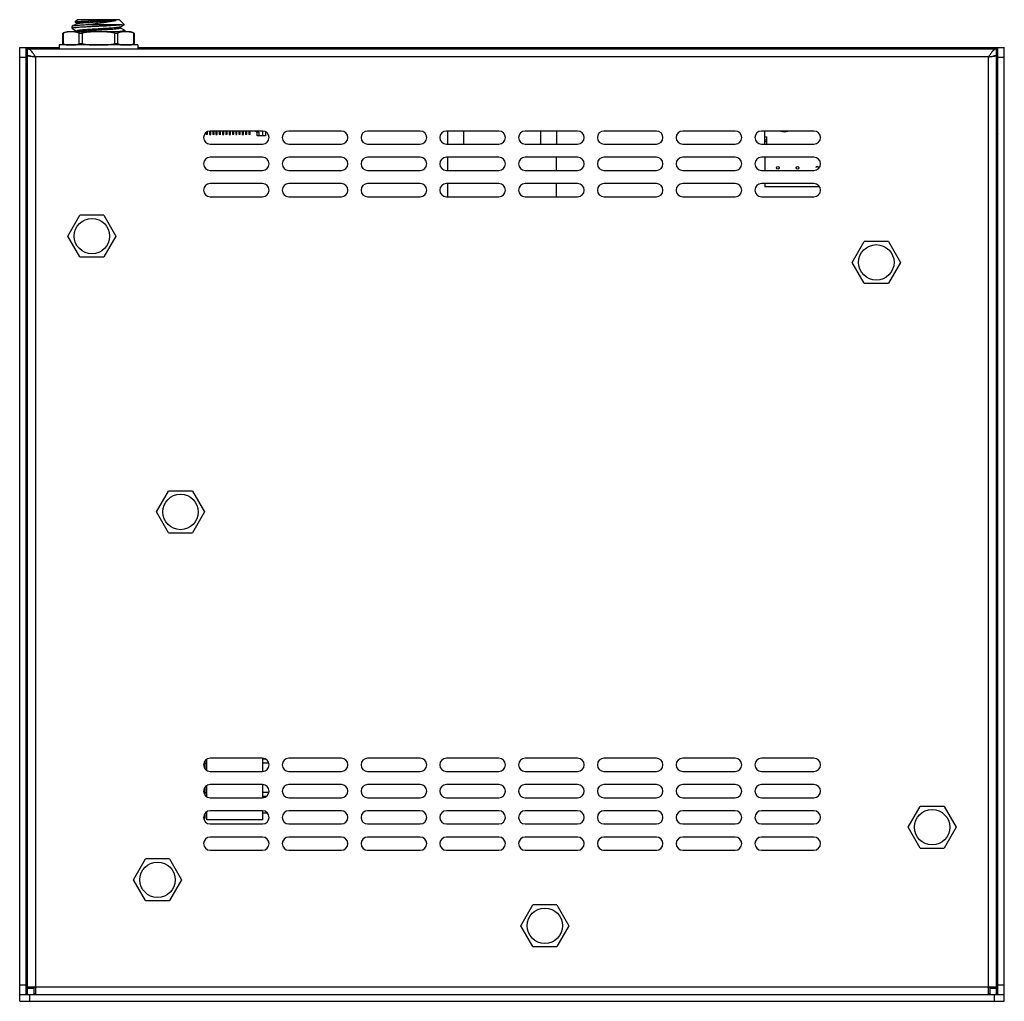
# Model space of a CAD drawing. Header units: millimetres. Extents: x 121 to 664, y 70 to 342.
# Tile 6 of 6: x 514 to 664, y 132 to 282. Entities that reach past the tile are written whole.
import ezdxf

# ---------------------------------------------------------------- set-up
doc = ezdxf.new("R2010")
doc.units = ezdxf.units.MM
doc.header["$LTSCALE"] = 32.67
doc.layers.get('0').update_dxf_attribs({"linetype": 'CONTINUOUS'})

msp = doc.modelspace()

# ---------------------------------------------------------------- linework, layer by layer
at = {"color": 7, "linetype": 'Continuous'}
for p, q in [((522.34, 280.37), (522.34, 280.68)), ((522.5, 280.79), (522.35, 280.7)), ((522.67, 280.89), (522.5, 280.79)), ((522.84, 280.98), (522.67, 280.89)), ((523.14, 281.7), (522.8, 281.36)), ((522.8, 281.34), (523.02, 281.22)), ((522.99, 281.07), (522.84, 280.98)), ((523.04, 281.1), (522.99, 281.07)), ((523.02, 281.23), (523.02, 281.09)), ((529.54, 281.7), (523.14, 281.7)), ((529.84, 280.9), (524.41, 280.9)), ((526.97, 281.58), (529.03, 281.58)), ((529.54, 281.7), (530.27, 280.96)), ((529.63, 280.58), (530.27, 280.95)), ((529.65, 280.45), (529.65, 280.59)), ((520.87, 279.6), (520.87, 278.09)), ((520.94, 279.64), (520.94, 278.05)), ((531.08, 279.85), (521.59, 279.85)), ((522.35, 280.36), (522.84, 280.07)), ((522.84, 280.07), (522.99, 279.98)), ((522.99, 279.98), (523.02, 279.97)), ((523.02, 279.98), (523.02, 279.85)), ((523.42, 278.05), (523.42, 279.64)), ((523.85, 279.64), (523.85, 278.05)), ((528.82, 278.05), (528.82, 279.64)), ((529.25, 279.64), (529.25, 278.05)), ((529.76, 280.4), (529.65, 280.46)), ((530.32, 280.08), (529.76, 280.4)), ((530.34, 280.06), (530.34, 279.85)), ((531.74, 278.05), (531.74, 279.64)), ((531.8, 279.6), (531.8, 278.09)), ((520.34, 277.85), (520.34, 277.25)), ((532.34, 277.85), (520.34, 277.85)), ((532.34, 277.85), (532.34, 277.25)), ((514.34, 132.25), (514.34, 277.45)), ((514.34, 277.45), (520.34, 277.45)), ((515.34, 133.25), (515.34, 277.45)), ((515.54, 133.25), (515.54, 277.45)), ((515.54, 277.25), (663.14, 277.25)), ((516.61, 276.06), (516.74, 276.05)), ((516.74, 276.05), (516.74, 133.25)), ((661.94, 276.05), (516.74, 276.05)), ((532.34, 277.45), (664.34, 277.45)), ((661.94, 133.25), (661.94, 276.05)), ((663.14, 133.25), (663.14, 277.45)), ((663.34, 133.25), (663.34, 277.45)), ((664.34, 132.25), (664.34, 277.45)), ((515.34, 275.95), (514.34, 275.95)), ((664.34, 275.95), (663.34, 275.95)), ((515.37, 266.49), (515.36, 266.5)), ((515.43, 266.39), (515.37, 266.49)), ((515.54, 266.2), (515.43, 266.39)), ((663.16, 266.24), (663.14, 266.2)), ((663.3, 266.49), (663.16, 266.24)), ((542.74, 264.55), (542.74, 264.2)), ((542.94, 264.2), (542.74, 264.2)), ((542.94, 264.2), (542.94, 264.66)), ((543.24, 264.74), (543.24, 264.2)), ((543.24, 264.2), (543.44, 264.2)), ((551.34, 264.75), (543.34, 264.75)), ((543.44, 264.2), (543.44, 264.75)), ((543.74, 264.75), (543.74, 264.2)), ((543.94, 264.2), (543.74, 264.2)), ((543.94, 264.2), (543.94, 264.75)), ((544.24, 264.75), (544.24, 264.2)), ((544.24, 264.2), (544.44, 264.2)), ((544.44, 264.2), (544.44, 264.75)), ((544.74, 264.75), (544.74, 264.2)), ((544.94, 264.2), (544.74, 264.2)), ((544.94, 264.2), (544.94, 264.75)), ((545.24, 264.75), (545.24, 264.2)), ((545.24, 264.2), (545.44, 264.2)), ((545.44, 264.2), (545.44, 264.75)), ((545.74, 264.75), (545.74, 264.2)), ((545.94, 264.2), (545.74, 264.2)), ((545.94, 264.2), (545.94, 264.75)), ((546.24, 264.75), (546.24, 264.2)), ((546.24, 264.2), (546.44, 264.2)), ((546.44, 264.2), (546.44, 264.75)), ((546.74, 264.75), (546.74, 264.2)), ((546.94, 264.2), (546.74, 264.2)), ((546.94, 264.2), (546.94, 264.75)), ((547.24, 264.75), (547.24, 264.2)), ((547.24, 264.2), (547.44, 264.2)), ((547.44, 264.2), (547.44, 264.75)), ((547.74, 264.75), (547.74, 264.2)), ((547.94, 264.2), (547.74, 264.2)), ((547.94, 264.2), (547.94, 264.75)), ((548.24, 264.75), (548.24, 264.2)), ((548.24, 264.2), (548.44, 264.2)), ((548.44, 264.2), (548.44, 264.75)), ((548.74, 264.75), (548.74, 264.2)), ((548.94, 264.2), (548.74, 264.2)), ((548.94, 264.2), (548.94, 264.75)), ((549.24, 264.75), (549.24, 264.2)), ((549.44, 264.2), (549.24, 264.2)), ((549.44, 264.2), (549.44, 264.75)), ((550.34, 264.6), (550.34, 264.75)), ((550.34, 264.6), (550.49, 264.6)), ((550.49, 264), (550.49, 264.75)), ((550.75, 264.55), (550.49, 264.55)), ((550.75, 264.55), (550.75, 264)), ((551.34, 264.75), (551.34, 264)), ((551.79, 264.64), (551.79, 264)), ((551.79, 264.6), (551.84, 264.6)), ((551.79, 264.55), (551.93, 264.55)), ((563.34, 264.75), (555.34, 264.75)), ((575.34, 264.75), (567.34, 264.75)), ((587.34, 264.75), (579.34, 264.75)), ((579.56, 262.75), (579.56, 264.75)), ((581.94, 264.75), (581.94, 262.75)), ((599.34, 264.75), (591.34, 264.75)), ((593.74, 262.75), (593.74, 264.75)), ((596.11, 264.75), (596.11, 262.75)), ((611.34, 264.75), (603.34, 264.75)), ((623.34, 264.75), (615.34, 264.75)), ((635.34, 264.75), (627.34, 264.75)), ((627.84, 262.75), (627.84, 264.75)), ((663.31, 264.39), (663.14, 264.08)), ((663.3, 264.4), (663.34, 264.34)), ((515.54, 264), (515.34, 264)), ((543.34, 262.75), (551.34, 262.75)), ((551.79, 264), (550.49, 264)), ((555.34, 262.75), (563.34, 262.75)), ((567.34, 262.75), (575.34, 262.75)), ((579.34, 262.75), (587.34, 262.75)), ((591.34, 262.75), (599.34, 262.75)), ((603.34, 262.75), (611.34, 262.75)), ((615.34, 262.75), (623.34, 262.75)), ((627.34, 262.75), (635.34, 262.75)), ((627.84, 263.85), (628.14, 263.85)), ((628.14, 263.35), (627.84, 263.35)), ((627.84, 263.15), (628.14, 263.15)), ((628.14, 262.75), (628.14, 263.85)), ((663.14, 264), (663.34, 264)), ((551.34, 260.75), (543.34, 260.75)), ((563.34, 260.75), (555.34, 260.75)), ((575.34, 260.75), (567.34, 260.75)), ((587.34, 260.75), (579.34, 260.75)), ((579.56, 258.75), (579.56, 260.75)), ((599.34, 260.75), (591.34, 260.75)), ((596.11, 258.75), (596.11, 260.75)), ((611.34, 260.75), (603.34, 260.75)), ((623.34, 260.75), (615.34, 260.75)), ((635.34, 260.75), (627.34, 260.75)), ((627.84, 260.75), (627.84, 258.75)), ((543.34, 258.75), (551.34, 258.75)), ((555.34, 258.75), (563.34, 258.75)), ((567.34, 258.75), (575.34, 258.75)), ((579.34, 258.75), (587.34, 258.75)), ((591.34, 258.75), (599.34, 258.75)), ((603.34, 258.75), (611.34, 258.75)), ((615.34, 258.75), (623.34, 258.75)), ((627.34, 258.75), (635.34, 258.75)), ((551.34, 256.75), (543.34, 256.75)), ((563.34, 256.75), (555.34, 256.75)), ((575.34, 256.75), (567.34, 256.75)), ((587.34, 256.75), (579.34, 256.75)), ((579.56, 254.75), (579.56, 256.75)), ((599.34, 256.75), (591.34, 256.75)), ((596.11, 254.75), (596.11, 256.75)), ((611.34, 256.75), (603.34, 256.75)), ((623.34, 256.75), (615.34, 256.75)), ((635.34, 256.75), (627.34, 256.75)), ((627.84, 256.75), (627.84, 256.25)), ((636.2, 256.25), (627.84, 256.25)), ((543.34, 254.75), (551.34, 254.75)), ((555.34, 254.75), (563.34, 254.75)), ((567.34, 254.75), (575.34, 254.75)), ((579.34, 254.75), (587.34, 254.75)), ((591.34, 254.75), (599.34, 254.75)), ((603.34, 254.75), (611.34, 254.75)), ((615.34, 254.75), (623.34, 254.75)), ((627.34, 254.75), (635.34, 254.75)), ((521.67, 248.75), (523.5, 251.92)), ((527.17, 251.92), (523.5, 251.92)), ((527.17, 251.92), (529, 248.75)), ((523.5, 245.57), (521.67, 248.75)), ((529, 248.75), (527.17, 245.57)), ((641.17, 244.75), (643, 247.92)), ((646.67, 247.92), (643, 247.92)), ((646.67, 247.92), (648.5, 244.75)), ((523.5, 245.57), (527.17, 245.57)), ((643, 241.57), (641.17, 244.75)), ((648.5, 244.75), (646.67, 241.57)), ((643, 241.57), (646.67, 241.57)), ((535.17, 206.75), (537, 209.92)), ((540.67, 209.92), (537, 209.92)), ((540.67, 209.92), (542.5, 206.75)), ((537, 203.57), (535.17, 206.75)), ((542.5, 206.75), (540.67, 203.57)), ((537, 203.57), (540.67, 203.57)), ((542.54, 168.85), (542.54, 167.65)), ((542.54, 168.49), (542.84, 168.49)), ((542.84, 167.38), (542.84, 169.11)), ((551.34, 169.25), (543.34, 169.25)), ((551.34, 169.25), (551.34, 167.25)), ((551.81, 169.13), (551.34, 169.13)), ((552.29, 168.49), (551.34, 168.49)), ((563.34, 169.25), (555.34, 169.25)), ((575.34, 169.25), (567.34, 169.25)), ((587.34, 169.25), (579.34, 169.25)), ((599.34, 169.25), (591.34, 169.25)), ((611.34, 169.25), (603.34, 169.25)), ((623.34, 169.25), (615.34, 169.25)), ((635.34, 169.25), (627.34, 169.25)), ((543.34, 167.25), (551.34, 167.25)), ((555.34, 167.25), (563.34, 167.25)), ((567.34, 167.25), (575.34, 167.25)), ((579.34, 167.25), (587.34, 167.25)), ((591.34, 167.25), (599.34, 167.25)), ((603.34, 167.25), (611.34, 167.25)), ((615.34, 167.25), (623.34, 167.25)), ((627.34, 167.25), (635.34, 167.25)), ((542.84, 163.38), (542.84, 165.11)), ((551.34, 165.25), (543.34, 165.25)), ((551.34, 165.25), (551.34, 163.25)), ((563.34, 165.25), (555.34, 165.25)), ((575.34, 165.25), (567.34, 165.25)), ((587.34, 165.25), (579.34, 165.25)), ((599.34, 165.25), (591.34, 165.25)), ((611.34, 165.25), (603.34, 165.25)), ((623.34, 165.25), (615.34, 165.25)), ((635.34, 165.25), (627.34, 165.25)), ((542.54, 164.85), (542.54, 163.65)), ((542.54, 164.05), (542.84, 164.05)), ((552.29, 164.05), (551.34, 164.05)), ((542.8, 163.41), (542.84, 163.41)), ((543.34, 163.25), (551.34, 163.25)), ((551.87, 163.41), (551.34, 163.41)), ((555.34, 163.25), (563.34, 163.25)), ((567.34, 163.25), (575.34, 163.25)), ((579.34, 163.25), (587.34, 163.25)), ((591.34, 163.25), (599.34, 163.25)), ((603.34, 163.25), (611.34, 163.25)), ((615.34, 163.25), (623.34, 163.25)), ((627.34, 163.25), (635.34, 163.25)), ((542.54, 160.85), (542.54, 160.07)), ((542.55, 160.87), (542.84, 160.87)), ((542.84, 159.9), (542.84, 161.11)), ((551.34, 161.25), (543.34, 161.25)), ((551.34, 161.25), (551.34, 159.9)), ((552.12, 160.87), (551.34, 160.87)), ((563.34, 161.25), (555.34, 161.25)), ((575.34, 161.25), (567.34, 161.25)), ((587.34, 161.25), (579.34, 161.25)), ((599.34, 161.25), (591.34, 161.25)), ((611.34, 161.25), (603.34, 161.25)), ((623.34, 161.25), (615.34, 161.25)), ((635.34, 161.25), (627.34, 161.25)), ((649.67, 158.75), (651.5, 161.92)), ((655.17, 161.92), (651.5, 161.92)), ((655.17, 161.92), (657, 158.75)), ((542.54, 160.07), (542.36, 160.07)), ((551.34, 159.9), (542.84, 159.9)), ((543.34, 159.25), (551.34, 159.25)), ((555.34, 159.25), (563.34, 159.25)), ((567.34, 159.25), (575.34, 159.25)), ((579.34, 159.25), (587.34, 159.25)), ((591.34, 159.25), (599.34, 159.25)), ((603.34, 159.25), (611.34, 159.25)), ((615.34, 159.25), (623.34, 159.25)), ((627.34, 159.25), (635.34, 159.25)), ((651.5, 155.57), (649.67, 158.75)), ((657, 158.75), (655.17, 155.57)), ((551.34, 157.25), (543.34, 157.25)), ((563.34, 157.25), (555.34, 157.25)), ((575.34, 157.25), (567.34, 157.25)), ((587.34, 157.25), (579.34, 157.25)), ((599.34, 157.25), (591.34, 157.25)), ((611.34, 157.25), (603.34, 157.25)), ((623.34, 157.25), (615.34, 157.25)), ((635.34, 157.25), (627.34, 157.25)), ((543.34, 155.25), (551.34, 155.25)), ((555.34, 155.25), (563.34, 155.25)), ((567.34, 155.25), (575.34, 155.25)), ((579.34, 155.25), (587.34, 155.25)), ((591.34, 155.25), (599.34, 155.25)), ((603.34, 155.25), (611.34, 155.25)), ((615.34, 155.25), (623.34, 155.25)), ((627.34, 155.25), (635.34, 155.25)), ((651.5, 155.57), (655.17, 155.57)), ((531.67, 150.75), (533.5, 153.92)), ((537.17, 153.92), (533.5, 153.92)), ((537.17, 153.92), (539, 150.75)), ((533.5, 147.57), (531.67, 150.75)), ((539, 150.75), (537.17, 147.57)), ((533.5, 147.57), (537.17, 147.57)), ((590.67, 143.75), (592.5, 146.92)), ((596.17, 146.92), (592.5, 146.92)), ((596.17, 146.92), (598, 143.75)), ((515.37, 145.49), (515.36, 145.5)), ((515.43, 145.39), (515.37, 145.49)), ((515.54, 145.2), (515.43, 145.39)), ((663.16, 145.24), (663.14, 145.2)), ((663.3, 145.49), (663.16, 145.24)), ((515.54, 143), (515.34, 143)), ((592.5, 140.57), (590.67, 143.75)), ((598, 143.75), (596.17, 140.57)), ((663.31, 143.39), (663.14, 143.08)), ((663.14, 143), (663.34, 143)), ((663.3, 143.4), (663.34, 143.34)), ((592.5, 140.57), (596.17, 140.57)), ((514.34, 134.75), (515.34, 134.75)), ((515.54, 134.45), (663.14, 134.45)), ((515.54, 134.25), (516.54, 134.25)), ((516.54, 133.25), (516.54, 134.45)), ((662.14, 134.45), (662.14, 133.25)), ((662.14, 134.25), (663.14, 134.25)), ((663.34, 134.75), (664.34, 134.75)), ((664.34, 133.25), (514.34, 133.25)), ((514.34, 132.25), (664.34, 132.25)), ((515.49, 133.43), (515.54, 133.45)), ((515.84, 133.25), (515.84, 132.25)), ((516.54, 133.45), (516.74, 133.45)), ((661.94, 133.45), (662.14, 133.45)), ((662.84, 132.25), (662.84, 133.25))]:
    msp.add_line(p, q, dxfattribs=at)
for centre, radius in [((629.84, 259.13), 0.2), ((632.84, 259.13), 0.2), ((525.34, 248.75), 2.7), ((644.84, 244.75), 2.7), ((538.84, 206.75), 2.7), ((653.34, 158.75), 2.7), ((535.34, 150.75), 2.7), ((594.34, 143.75), 2.7)]:
    msp.add_circle(centre, radius, dxfattribs=at)
for centre, radius, start, end in [((529.58, 280.68), 0.111, 297.6176, 300.0812), ((522.08, 277.59), 2.34, 119.084, 120.975), ((530.6, 277.59), 2.34, 59.0251, 60.9158), ((522.08, 280.1), 2.34, 239.0251, 240.9158), ((530.6, 280.1), 2.34, 299.0841, 300.975), ((702.02, 250.57), 47.49, 147.3313, 147.5555), ((543.34, 263.75), 1, 90, 270), ((551.34, 263.75), 1, 270, 90), ((555.34, 263.75), 1, 90, 270), ((563.34, 263.75), 1, 270, 90), ((567.34, 263.75), 1, 90, 270), ((575.34, 263.75), 1, 270, 90), ((579.34, 263.75), 1, 90, 270), ((587.34, 263.75), 1, 270, 90), ((591.34, 263.75), 1, 90, 270), ((599.34, 263.75), 1, 270, 90), ((603.34, 263.75), 1, 90, 270), ((611.34, 263.75), 1, 270, 90), ((615.34, 263.75), 1, 90, 270), ((623.34, 263.75), 1, 270, 90), ((627.34, 263.75), 1, 90, 270), ((630.84, 266.15), 1.5, 248.9863, 291.0136), ((635.34, 263.75), 1, 270, 90), ((543.34, 259.75), 1, 90, 270), ((551.34, 259.75), 1, 270, 90), ((555.34, 259.75), 1, 90, 270), ((563.34, 259.75), 1, 270, 90), ((567.34, 259.75), 1, 90, 270), ((575.34, 259.75), 1, 270, 90), ((579.34, 259.75), 1, 90, 270), ((587.34, 259.75), 1, 270, 90), ((591.34, 259.75), 1, 90, 270), ((599.34, 259.75), 1, 270, 90), ((603.34, 259.75), 1, 90, 270), ((611.34, 259.75), 1, 270, 90), ((615.34, 259.75), 1, 90, 270), ((623.34, 259.75), 1, 270, 90), ((627.34, 259.75), 1, 90, 270), ((635.34, 259.75), 1, 270, 90), ((635.84, 259.13), 0.2, 0, 180), ((543.34, 255.75), 1, 90, 270), ((551.34, 255.75), 1, 270, 90), ((555.34, 255.75), 1, 90, 270), ((563.34, 255.75), 1, 270, 90), ((567.34, 255.75), 1, 90, 270), ((575.34, 255.75), 1, 270, 90), ((579.34, 255.75), 1, 90, 270), ((587.34, 255.75), 1, 270, 90), ((591.34, 255.75), 1, 90, 270), ((599.34, 255.75), 1, 270, 90), ((603.34, 255.75), 1, 90, 270), ((611.34, 255.75), 1, 270, 90), ((615.34, 255.75), 1, 90, 270), ((623.34, 255.75), 1, 270, 90), ((627.34, 255.75), 1, 90, 270), ((635.34, 255.75), 1, 270, 90), ((543.34, 168.25), 1, 90, 270), ((551.34, 168.25), 1, 270, 90), ((555.34, 168.25), 1, 90, 270), ((563.34, 168.25), 1, 270, 90), ((567.34, 168.25), 1, 90, 270), ((575.34, 168.25), 1, 270, 90), ((579.34, 168.25), 1, 90, 270), ((587.34, 168.25), 1, 270, 90), ((591.34, 168.25), 1, 90, 270), ((599.34, 168.25), 1, 270, 90), ((603.34, 168.25), 1, 90, 270), ((611.34, 168.25), 1, 270, 90), ((615.34, 168.25), 1, 90, 270), ((623.34, 168.25), 1, 270, 90), ((627.34, 168.25), 1, 90, 270), ((635.34, 168.25), 1, 270, 90), ((543.34, 164.25), 1, 90, 270), ((551.34, 164.25), 1, 270, 90), ((555.34, 164.25), 1, 90, 270), ((563.34, 164.25), 1, 270, 90), ((567.34, 164.25), 1, 90, 270), ((575.34, 164.25), 1, 270, 90), ((579.34, 164.25), 1, 90, 270), ((587.34, 164.25), 1, 270, 90), ((591.34, 164.25), 1, 90, 270), ((599.34, 164.25), 1, 270, 90), ((603.34, 164.25), 1, 90, 270), ((611.34, 164.25), 1, 270, 90), ((615.34, 164.25), 1, 90, 270), ((623.34, 164.25), 1, 270, 90), ((627.34, 164.25), 1, 90, 270), ((635.34, 164.25), 1, 270, 90), ((543.34, 160.25), 1, 90, 270), ((551.34, 160.25), 1, 270, 90), ((555.34, 160.25), 1, 90, 270), ((563.34, 160.25), 1, 270, 90), ((567.34, 160.25), 1, 90, 270), ((575.34, 160.25), 1, 270, 90), ((579.34, 160.25), 1, 90, 270), ((587.34, 160.25), 1, 270, 90), ((591.34, 160.25), 1, 90, 270), ((599.34, 160.25), 1, 270, 90), ((603.34, 160.25), 1, 90, 270), ((611.34, 160.25), 1, 270, 90), ((615.34, 160.25), 1, 90, 270), ((623.34, 160.25), 1, 270, 90), ((627.34, 160.25), 1, 90, 270), ((635.34, 160.25), 1, 270, 90), ((543.34, 156.25), 1, 90, 270), ((551.34, 156.25), 1, 270, 90), ((555.34, 156.25), 1, 90, 270), ((563.34, 156.25), 1, 270, 90), ((567.34, 156.25), 1, 90, 270), ((575.34, 156.25), 1, 270, 90), ((579.34, 156.25), 1, 90, 270), ((587.34, 156.25), 1, 270, 90), ((591.34, 156.25), 1, 90, 270), ((599.34, 156.25), 1, 270, 90), ((603.34, 156.25), 1, 90, 270), ((611.34, 156.25), 1, 270, 90), ((615.34, 156.25), 1, 90, 270), ((623.34, 156.25), 1, 270, 90), ((627.34, 156.25), 1, 90, 270), ((635.34, 156.25), 1, 270, 90), ((508.63, 159.66), 27.11, 284.4694, 284.654), ((672.45, 168.91), 36.67, 255.2947, 255.51), ((660.04, 128.57), 5.78, 57.1745, 57.5833), ((667.01, 147.9), 14.96, 255.5358, 255.7993)]:
    msp.add_arc(centre, radius, start, end, dxfattribs=at)
for points, knots in [([(529.84, 280.9), (529.57, 280.87), (528.93, 280.82), (528.09, 280.77), (527.29, 280.73), (526.65, 280.7), (525.99, 280.67), (525.35, 280.64), (524.73, 280.6), (524.16, 280.57), (523.65, 280.54), (523.26, 280.51), (522.99, 280.49), (522.82, 280.47), (522.68, 280.46), (522.56, 280.44), (522.48, 280.43), (522.42, 280.41), (522.39, 280.41), (522.37, 280.4), (522.35, 280.39), (522.34, 280.38), (522.34, 280.37)], [0, 0, 0, 0, 0.108278, 0.254983, 0.337949, 0.424383, 0.511945, 0.598265, 0.681006, 0.757929, 0.826956, 0.886227, 0.911694, 0.934151, 0.95345, 0.96947, 0.982115, 0.987156, 0.991338, 0.994667, 0.997166, 1, 1, 1, 1]), ([(522.35, 280.7), (522.35, 280.7), (522.34, 280.7), (522.34, 280.69), (522.34, 280.68)], [0, 0, 0, 0, 0.338718, 1, 1, 1, 1]), ([(524.41, 280.9), (524.27, 280.89), (524.01, 280.87), (523.63, 280.85), (523.29, 280.82), (523, 280.8), (522.79, 280.78), (522.65, 280.76), (522.56, 280.75), (522.49, 280.74), (522.43, 280.73), (522.39, 280.72), (522.36, 280.71), (522.35, 280.7)], [0, 0, 0, 0, 0.20043, 0.383957, 0.547757, 0.689443, 0.806906, 0.85601, 0.898475, 0.934172, 0.963007, 0.98493, 1, 1, 1, 1]), ([(522.8, 281.34), (522.8, 281.35), (522.8, 281.35), (522.79, 281.35), (522.79, 281.35), (522.8, 281.36), (522.8, 281.36)], [0, 0, 0, 0, 0.335171, 0.574714, 0.768909, 1, 1, 1, 1]), ([(522.8, 281.36), (522.8, 281.36), (522.81, 281.36), (522.83, 281.37), (522.85, 281.38), (522.89, 281.38), (522.93, 281.39), (523, 281.4), (523.11, 281.41), (523.26, 281.42), (523.44, 281.43), (523.65, 281.44), (523.88, 281.46), (524.14, 281.47), (524.41, 281.48), (524.71, 281.49), (525.13, 281.51), (525.67, 281.53), (526.11, 281.55), (526.34, 281.55)], [0, 0, 0, 0, 0.003275, 0.008616, 0.016136, 0.025866, 0.037815, 0.051979, 0.086816, 0.130054, 0.181272, 0.240001, 0.305751, 0.377964, 0.455994, 0.539065, 0.626333, 0.810045, 1, 1, 1, 1]), ([(526.97, 281.58), (526.85, 281.57), (526.61, 281.56), (526.12, 281.53), (525.53, 281.49), (524.96, 281.46), (524.53, 281.43), (524.23, 281.4), (523.97, 281.38), (523.73, 281.36), (523.52, 281.34), (523.37, 281.32), (523.27, 281.31), (523.2, 281.3), (523.15, 281.28), (523.1, 281.27), (523.07, 281.26), (523.04, 281.25), (523.03, 281.25), (523.02, 281.24), (523.02, 281.23), (523.02, 281.23)], [0, 0, 0, 0, 0.091125, 0.183075, 0.365009, 0.537059, 0.616763, 0.690938, 0.758672, 0.819151, 0.87172, 0.915781, 0.934442, 0.950776, 0.964744, 0.976321, 0.985506, 0.992342, 0.994922, 0.996995, 1, 1, 1, 1]), ([(529.63, 280.58), (529.62, 280.57), (529.57, 280.56), (529.49, 280.54), (529.38, 280.52), (529.25, 280.5), (529.09, 280.49), (528.83, 280.46), (528.45, 280.43), (527.94, 280.39), (527.37, 280.35), (526.77, 280.32), (526.15, 280.28), (525.54, 280.24), (524.95, 280.21), (524.42, 280.17), (524.02, 280.14), (523.73, 280.11), (523.55, 280.09), (523.39, 280.07), (523.26, 280.06), (523.17, 280.04), (523.11, 280.03), (523.08, 280.02), (523.06, 280.01), (523.03, 280), (523.02, 279.99), (523.02, 279.98)], [0, 0, 0, 0, 0.008187, 0.02054, 0.037052, 0.057624, 0.082075, 0.110176, 0.176382, 0.253995, 0.34024, 0.432039, 0.526172, 0.619287, 0.708099, 0.789453, 0.860433, 0.891261, 0.918611, 0.942261, 0.961987, 0.977599, 0.983835, 0.989028, 0.993185, 0.996336, 1, 1, 1, 1]), ([(523.04, 281.1), (523.05, 281.11), (523.08, 281.12), (523.13, 281.13), (523.2, 281.15), (523.29, 281.16), (523.4, 281.18), (523.58, 281.2), (523.84, 281.22), (524.19, 281.25), (524.58, 281.28), (525.02, 281.31), (525.49, 281.34), (525.98, 281.37), (526.63, 281.41), (527.28, 281.45), (527.9, 281.49), (528.32, 281.52), (528.69, 281.55), (528.92, 281.57), (529.03, 281.58)], [0, 0, 0, 0, 0.006405, 0.015732, 0.028007, 0.043198, 0.06124, 0.082047, 0.131435, 0.190239, 0.257218, 0.330858, 0.409483, 0.491298, 0.574476, 0.73739, 0.813461, 0.883641, 0.946278, 1, 1, 1, 1]), ([(526.34, 281.13), (526.17, 281.11), (525.53, 281.03), (524.89, 280.96), (524.41, 280.9)], [0, 0, 0, 0, 0.254305, 1, 1, 1, 1]), ([(526.34, 281.55), (526.44, 281.56), (526.65, 281.57), (526.87, 281.58), (526.97, 281.58)], [0, 0, 0, 0, 0.50317, 1, 1, 1, 1]), ([(529.03, 281.58), (528.96, 281.56), (528.8, 281.52), (528.53, 281.46), (528.23, 281.4), (527.77, 281.33), (527.13, 281.24), (526.61, 281.17), (526.34, 281.13)], [0, 0, 0, 0, 0.08324, 0.181955, 0.294531, 0.41922, 0.697212, 1, 1, 1, 1]), ([(529.84, 280.9), (529.9, 280.9), (529.98, 280.91), (530.08, 280.92), (530.13, 280.92), (530.18, 280.93), (530.22, 280.94), (530.25, 280.94), (530.26, 280.95), (530.27, 280.95)], [0, 0, 0, 0, 0.389912, 0.550786, 0.688336, 0.802198, 0.892079, 0.95785, 1, 1, 1, 1]), ([(530.27, 280.95), (530.27, 280.95), (530.27, 280.95), (530.27, 280.96), (530.27, 280.96), (530.27, 280.96), (530.27, 280.96)], [0, 0, 0, 0, 0.33416, 0.573463, 0.768223, 1, 1, 1, 1]), ([(520.87, 279.6), (520.98, 279.67), (521.16, 279.77), (521.41, 279.83), (521.53, 279.85), (521.59, 279.85)], [0, 0, 0, 0, 0.519915, 0.76254, 1, 1, 1, 1]), ([(523.42, 279.64), (523.37, 279.67), (523.27, 279.71), (523.07, 279.78), (522.81, 279.83), (522.49, 279.84), (522.18, 279.84), (521.87, 279.84), (521.55, 279.83), (521.29, 279.78), (521.09, 279.71), (520.99, 279.67), (520.94, 279.64)], [0, 0, 0, 0, 0.066143, 0.130016, 0.254282, 0.377224, 0.5, 0.622776, 0.745718, 0.869984, 0.933857, 1, 1, 1, 1]), ([(522.34, 280.37), (522.34, 280.37), (522.34, 280.37), (522.34, 280.36), (522.35, 280.36), (522.35, 280.35)], [0, 0, 0, 0, 0.185952, 0.527998, 1, 1, 1, 1]), ([(523.04, 279.85), (523.04, 279.85), (523.06, 279.86), (523.1, 279.87), (523.17, 279.89), (523.28, 279.91), (523.41, 279.93), (523.57, 279.94), (523.83, 279.97), (524.21, 280), (524.72, 280.04), (525.29, 280.08), (525.89, 280.11), (526.51, 280.15), (527.13, 280.19), (527.71, 280.23), (528.25, 280.26), (528.66, 280.29), (528.94, 280.32), (529.12, 280.34), (529.28, 280.36), (529.41, 280.38), (529.5, 280.39), (529.56, 280.41), (529.59, 280.41), (529.62, 280.42), (529.64, 280.43), (529.65, 280.45), (529.65, 280.45)], [0, 0, 0, 0, 0.003364, 0.007758, 0.019704, 0.035847, 0.056093, 0.080261, 0.108131, 0.174067, 0.251613, 0.337956, 0.430002, 0.524492, 0.618026, 0.707277, 0.789029, 0.86034, 0.891294, 0.918744, 0.942462, 0.962218, 0.977814, 0.98403, 0.989192, 0.993311, 0.996415, 1, 1, 1, 1]), ([(523.85, 279.64), (523.81, 279.63), (523.73, 279.61), (523.61, 279.6), (523.51, 279.61), (523.45, 279.63), (523.42, 279.64)], [0, 0, 0, 0, 0.296917, 0.573577, 0.811085, 1, 1, 1, 1]), ([(528.82, 279.64), (528.62, 279.7), (528.21, 279.78), (527.59, 279.83), (526.96, 279.84), (526.34, 279.84), (525.71, 279.84), (525.09, 279.83), (524.46, 279.78), (524.05, 279.7), (523.85, 279.64)], [0, 0, 0, 0, 0.124954, 0.249954, 0.374974, 0.5, 0.625026, 0.750046, 0.875046, 1, 1, 1, 1]), ([(528.26, 279.85), (528.41, 279.86), (528.7, 279.87), (529.1, 279.9), (529.46, 279.92), (529.76, 279.95), (530, 279.98), (530.16, 280), (530.24, 280.02), (530.28, 280.03), (530.3, 280.03), (530.32, 280.04), (530.33, 280.05), (530.34, 280.05), (530.34, 280.06)], [0, 0, 0, 0, 0.215028, 0.409894, 0.581153, 0.725792, 0.841303, 0.925765, 0.955962, 0.968027, 0.978078, 0.986153, 0.992338, 1, 1, 1, 1]), ([(529.25, 279.64), (529.23, 279.63), (529.17, 279.61), (529.06, 279.6), (528.94, 279.61), (528.86, 279.63), (528.82, 279.64)], [0, 0, 0, 0, 0.188931, 0.426455, 0.703098, 1, 1, 1, 1]), ([(531.74, 279.64), (531.69, 279.67), (531.59, 279.71), (531.38, 279.78), (531.12, 279.83), (530.81, 279.84), (530.49, 279.84), (530.18, 279.84), (529.87, 279.83), (529.61, 279.78), (529.4, 279.71), (529.3, 279.67), (529.25, 279.64)], [0, 0, 0, 0, 0.066143, 0.130016, 0.254282, 0.377224, 0.5, 0.622776, 0.745718, 0.869984, 0.933857, 1, 1, 1, 1]), ([(530.32, 280.08), (530.32, 280.08), (530.33, 280.07), (530.34, 280.06), (530.34, 280.06)], [0, 0, 0, 0, 0.338035, 1, 1, 1, 1]), ([(531.8, 279.6), (531.69, 279.67), (531.51, 279.77), (531.26, 279.83), (531.14, 279.85), (531.08, 279.85)], [0, 0, 0, 0, 0.519915, 0.76254, 1, 1, 1, 1]), ([(521.59, 277.85), (521.53, 277.85), (521.41, 277.86), (521.16, 277.93), (520.98, 278.02), (520.87, 278.09)], [0, 0, 0, 0, 0.23746, 0.480085, 1, 1, 1, 1]), ([(520.94, 278.05), (520.99, 278.03), (521.09, 277.98), (521.29, 277.91), (521.55, 277.87), (521.87, 277.85), (522.18, 277.85), (522.49, 277.85), (522.81, 277.87), (523.07, 277.91), (523.27, 277.98), (523.37, 278.03), (523.42, 278.05)], [0, 0, 0, 0, 0.066143, 0.130016, 0.254282, 0.377224, 0.5, 0.622776, 0.745718, 0.869984, 0.933857, 1, 1, 1, 1]), ([(523.42, 278.05), (523.45, 278.07), (523.51, 278.09), (523.61, 278.1), (523.73, 278.09), (523.81, 278.07), (523.85, 278.05)], [0, 0, 0, 0, 0.188931, 0.426455, 0.703097, 1, 1, 1, 1]), ([(523.85, 278.05), (524.05, 278), (524.46, 277.92), (525.09, 277.87), (525.71, 277.85), (526.34, 277.85), (526.96, 277.85), (527.59, 277.87), (528.21, 277.92), (528.62, 278), (528.82, 278.05)], [0, 0, 0, 0, 0.124954, 0.249954, 0.374974, 0.5, 0.625026, 0.750046, 0.875046, 1, 1, 1, 1]), ([(528.82, 278.05), (528.86, 278.07), (528.94, 278.09), (529.06, 278.1), (529.17, 278.09), (529.23, 278.07), (529.25, 278.05)], [0, 0, 0, 0, 0.296917, 0.573577, 0.811085, 1, 1, 1, 1]), ([(529.25, 278.05), (529.3, 278.03), (529.4, 277.98), (529.61, 277.91), (529.87, 277.87), (530.18, 277.85), (530.49, 277.85), (530.81, 277.85), (531.12, 277.87), (531.38, 277.91), (531.59, 277.98), (531.69, 278.03), (531.74, 278.05)], [0, 0, 0, 0, 0.066143, 0.130016, 0.254282, 0.377224, 0.5, 0.622776, 0.745718, 0.869984, 0.933857, 1, 1, 1, 1]), ([(531.08, 277.85), (531.14, 277.85), (531.26, 277.86), (531.51, 277.93), (531.69, 278.02), (531.8, 278.09)], [0, 0, 0, 0, 0.23746, 0.480085, 1, 1, 1, 1]), ([(516.54, 276.36), (516.46, 276.48), (516.3, 276.7), (516.06, 276.99), (515.81, 277.19), (515.62, 277.25), (515.54, 277.25)], [0, 0, 0, 0, 0.314802, 0.588916, 0.813545, 1, 1, 1, 1]), ([(515.54, 276.23), (515.55, 276.22), (515.59, 276.21), (515.66, 276.19), (515.77, 276.17), (515.95, 276.14), (516.24, 276.1), (516.48, 276.07), (516.61, 276.06)], [0, 0, 0, 0, 0.040674, 0.109785, 0.20678, 0.32944, 0.637454, 1, 1, 1, 1]), ([(661.94, 276.05), (662.03, 276.06), (662.15, 276.07), (662.28, 276.08), (662.31, 276.09)], [0, 0, 0, 0, 0.755035, 1, 1, 1, 1]), ([(663.14, 277.25), (663.04, 277.25), (662.83, 277.18), (662.56, 276.94), (662.3, 276.6), (662.13, 276.34), (662.04, 276.2)], [0, 0, 0, 0, 0.18231, 0.407566, 0.684961, 1, 1, 1, 1]), ([(662.31, 276.09), (662.41, 276.1), (662.6, 276.12), (662.84, 276.16), (663.01, 276.18), (663.09, 276.21), (663.12, 276.23), (663.13, 276.23)], [0, 0, 0, 0, 0.370555, 0.674968, 0.889277, 0.957726, 1, 1, 1, 1]), ([(515.54, 264.29), (515.53, 264.38), (515.51, 264.58), (515.49, 264.9), (515.47, 265.25), (515.45, 265.61), (515.44, 265.88), (515.42, 266.08), (515.41, 266.21), (515.4, 266.31), (515.39, 266.39), (515.38, 266.45), (515.37, 266.48), (515.37, 266.49)], [0, 0, 0, 0, 0.123826, 0.274038, 0.437844, 0.601383, 0.750757, 0.816015, 0.873213, 0.921097, 0.958528, 0.984918, 1, 1, 1, 1]), ([(663.3, 264.4), (663.3, 264.4), (663.29, 264.43), (663.27, 264.5), (663.26, 264.62), (663.24, 264.8), (663.22, 265.02), (663.2, 265.26), (663.17, 265.55), (663.15, 265.77), (663.14, 265.91)], [0, 0, 0, 0, 0.018884, 0.048305, 0.137335, 0.261374, 0.409744, 0.570811, 0.73152, 1, 1, 1, 1]), ([(515.54, 143.29), (515.53, 143.38), (515.51, 143.58), (515.49, 143.9), (515.47, 144.25), (515.45, 144.61), (515.44, 144.88), (515.42, 145.08), (515.41, 145.21), (515.4, 145.31), (515.39, 145.39), (515.38, 145.45), (515.37, 145.48), (515.37, 145.49)], [0, 0, 0, 0, 0.123826, 0.274038, 0.437844, 0.601383, 0.750757, 0.816015, 0.873213, 0.921097, 0.958528, 0.984918, 1, 1, 1, 1]), ([(663.3, 143.4), (663.3, 143.4), (663.29, 143.43), (663.27, 143.5), (663.26, 143.62), (663.24, 143.8), (663.22, 144.02), (663.2, 144.26), (663.17, 144.55), (663.15, 144.77), (663.14, 144.91)], [0, 0, 0, 0, 0.018884, 0.048305, 0.137335, 0.261374, 0.409744, 0.570811, 0.73152, 1, 1, 1, 1]), ([(515.54, 133.45), (515.49, 133.42), (515.42, 133.37), (515.35, 133.31), (515.34, 133.27)], [0, 0, 0, 0, 0.582072, 1, 1, 1, 1]), ([(663.34, 133.25), (663.34, 133.28), (663.28, 133.36), (663.21, 133.4), (663.17, 133.42)], [0, 0, 0, 0, 0.403885, 1, 1, 1, 1])]:
    msp.add_open_spline(points, degree=3, knots=knots, dxfattribs=at)
for points in [[(515.54, 276.25), (515.72, 276.25), (515.89, 276.23), (516.07, 276.2)], [(515.54, 276.25), (515.54, 276.24), (515.54, 276.24), (515.54, 276.23)], [(516.74, 276.05), (516.67, 276.15), (516.6, 276.25), (516.54, 276.36)], [(662.6, 276.2), (662.78, 276.23), (662.96, 276.25), (663.14, 276.25)], [(663.13, 276.23), (663.13, 276.24), (663.14, 276.24), (663.14, 276.25)], [(515.34, 133.27), (515.34, 133.26), (515.34, 133.25), (515.34, 133.25)]]:
    msp.add_open_spline(points, degree=3, dxfattribs=at)

doc.saveas('drawing.dxf')
